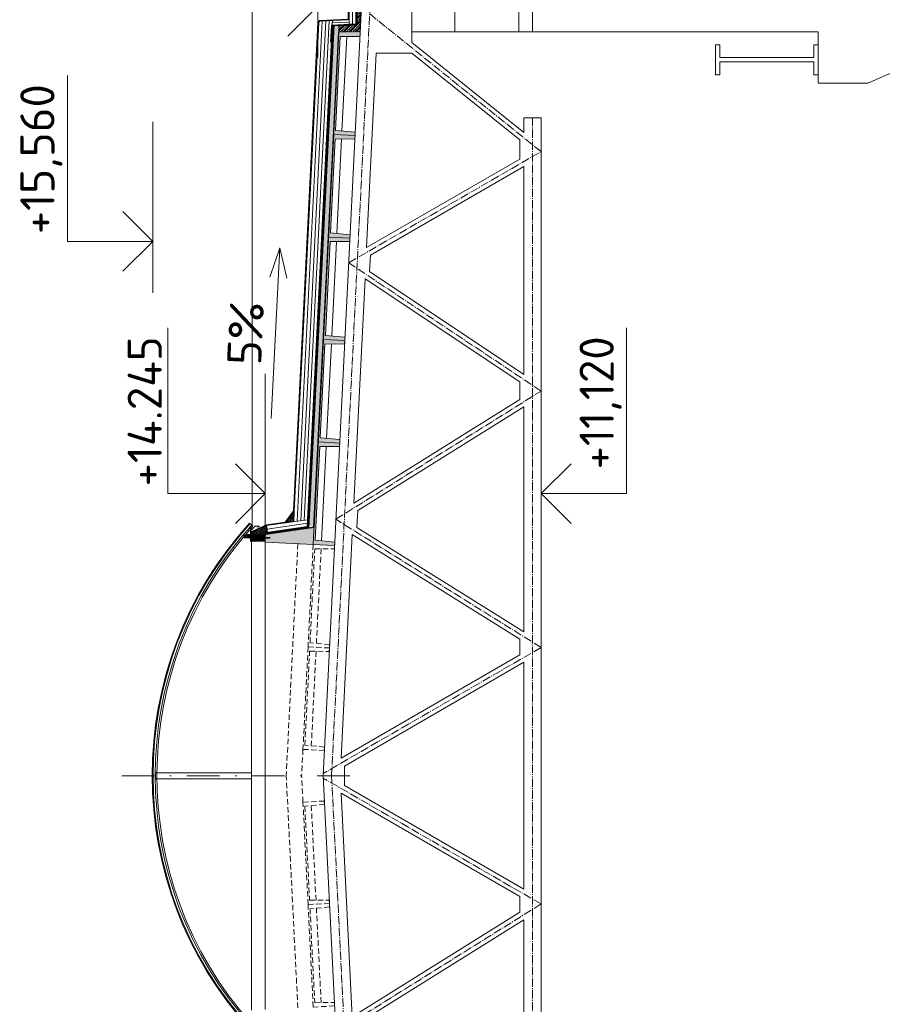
# Model space of a CAD drawing. Header units: millimetres. Extents: x -746391 to 410178, y -169697 to 100555.
# Tile 144 of 179: x 201848 to 211935, y 51627 to 63143. Entities that reach past the tile are written whole.
import ezdxf
from ezdxf.enums import TextEntityAlignment as Align

# ---------------------------------------------------------------- set-up
doc = ezdxf.new("R2010")
doc.units = ezdxf.units.MM
for name, pattern in [('AM_DIN_G_W050', [13.75, 9.75, -1.5, 1, -1.5]), ('CARKOVANA', [5, 3, -2]), ('CENTERX2', [101.6, 63.5, -12.7, 12.7, -12.7]), ('DASHDOT', [25.4, 12.7, -6.35, 0, -6.35]), ('HIDDEN', [9.525, 6.35, -3.175])]:
    doc.linetypes.add(name, pattern=pattern)
doc.layers.get('0').update_dxf_attribs({"color": 9})
doc.layers.add('_____detaily', color=9, linetype='Continuous')
doc.layers.add('A99_N_leg', color=9, linetype='Continuous')
for name, color, linetype, lineweight in [('A99_N_kce-pohl', 9, 'Continuous', 9), ('A99_N_kce-rez-sil', 9, 'Continuous', 18), ('A99_N_kce-rez-ten', 9, 'Continuous', 9), ('A99_N_koty-200-vysk', 9, 'Continuous', 9), ('A99_N_sraf', 9, 'Continuous', 0), ('A99_S_kce-pohl', 9, 'Continuous', 5), ('A99_S_kce-rez-sil', 9, 'Continuous', 15), ('A99_S_kce-rez-ten', 9, 'Continuous', 9), ('A99_S_osy', 9, 'CENTERX2', 5), ('A99_S_sraf', 9, 'Continuous', 9)]:
    doc.layers.add(name, color=color, linetype=linetype, lineweight=lineweight)
doc.styles.add('A99_kota', font='isocpeur.ttf', dxfattribs={"height": 2})
doc.styles.add('ad_popis 100', font='isocpeur.ttf', dxfattribs={"height": 200})
doc.linetypes.add('IZOLACE', pattern='A,0.00254,-2.54,[134,ltypeshp.shx,S=2.54,R=0,X=-2.54,Y=0],-5.08,[134,ltypeshp.shx,S=2.54,R=180,X=2.54,Y=0],-2.54', length=10.16254)

# ---------------------------------------------------------------- blocks, each defined once
blk = doc.blocks.new('*U27')
at = {"color": 0, "linetype": 'ByBlock', "lineweight": -2}
blk.add_line((-3, 0), (7, 0), dxfattribs=at)
for points in [[(-1.75, -1.75), (0, 0), (1.75, -1.75)], [(0, 0), (0, -5), (0, -5), (9.7, -5)]]:
    blk.add_lwpolyline(points, dxfattribs=at)
at = {"color": 0, "linetype": 'ByBlock', "lineweight": -2, "style": 'A99_kota'}
for tag, p in [('VYSKA', (9.2, -2.25)), ('POPIS', (9.2, -5.5))]:
    blk.add_attdef(tag, text='', height=2, dxfattribs=at).set_placement(p, align=Align.TOP_RIGHT)
blk = doc.blocks.new('*U21')
at = {"color": 0, "linetype": 'ByBlock', "lineweight": -2}
blk.add_line((-3, 0), (7, 0), dxfattribs=at)
for points in [[(0, 0), (0, 5), (0, 5), (9.7, 5)], [(-1.75, 1.75), (0, 0), (1.75, 1.75)]]:
    blk.add_lwpolyline(points, dxfattribs=at)
at = {"color": 0, "linetype": 'ByBlock', "lineweight": -2, "style": 'A99_kota'}
for tag, p in [('VYSKA', (9.2, 7.75)), ('POPIS', (9.2, 4.5))]:
    blk.add_attdef(tag, text='', height=2, dxfattribs=at).set_placement(p, align=Align.TOP_RIGHT)
blk = doc.blocks.new('*U40')
at = {"color": 0, "linetype": 'ByBlock', "lineweight": -2}
blk.add_line((-3, 0), (7, 0), dxfattribs=at)
for points in [[(0, 0), (0, 5.7), (0, 5.7), (9.7, 5.7)], [(-1.75, 1.75), (0, 0), (1.75, 1.75)]]:
    blk.add_lwpolyline(points, dxfattribs=at)
at = {"color": 0, "linetype": 'ByBlock', "lineweight": -2, "style": 'A99_kota'}
for tag, p in [('VYSKA', (9.2, 8.45)), ('POPIS', (9.2, 5.2))]:
    blk.add_attdef(tag, text='', height=2, dxfattribs=at).set_placement(p, align=Align.TOP_RIGHT)
blk = doc.blocks.new('Befestiger_gross')
at = {"layer": '_____detaily', "linetype": 'Continuous', "lineweight": -2}
for p, q in [((1, -1), (0, 0)), ((1, 0), (0, 0)), ((1, -1), (0, 0)), ((1, 0), (0, 0)), ((2, 0), (1, 0)), ((1, 0), (1, 0)), ((1, 0), (1, 0)), ((2, 0), (1, 0)), ((1, 0), (1, 0)), ((1, 0), (1, 0)), ((2, 1), (2, 0)), ((2, 1), (2, 0)), ((2, 1), (2, 0)), ((2, -1), (2, 1)), ((3, 0), (2, 0)), ((3, 0), (2, 0)), ((3, 1), (4, 0)), ((3, 1), (3, 0)), ((3, 1), (4, 0)), ((3, -1), (3, 1)), ((4, -1), (5, 1)), ((5, 0), (4, 0)), ((5, 0), (4, 0)), ((5, 1), (5, 0)), ((6, 0), (5, 0)), ((5, 0), (5, 1)), ((5, -1), (6, 1)), ((5, 1), (5, 0)), ((6, 0), (5, 0)), ((7, 1), (6, 1)), ((6, 1), (6, 1)), ((6, 1), (6, 1)), ((6, 0), (6, 1)), ((7, 1), (6, 1)), ((6, 1), (6, 1)), ((6, 1), (6, 1)), ((6, -1), (7, 1)), ((7, 1), (7, 1)), ((8, 1), (7, 1)), ((7, 1), (7, 1)), ((7, 1), (7, 1)), ((8, 1), (7, 1)), ((8, 1), (8, 1)), ((9, 1), (8, 1)), ((8, 1), (8, 1)), ((8, 1), (8, 1)), ((8, -1), (8, 1)), ((9, 1), (8, 1)), ((9, 1), (10, 1)), ((9, 1), (9, 1)), ((9, 1), (10, 1)), ((9, -1), (9, 1)), ((10, 1), (10, 1)), ((11, 1), (10, 1)), ((10, -1), (11, 1)), ((10, 1), (10, 1)), ((11, 1), (11, 0)), ((11, 1), (11, 0)), ((11, -1), (12, 1)), ((12, 0), (11, 0)), ((12, 0), (11, 0)), ((12, 1), (12, 0)), ((12, 1), (12, 0)), ((12, 1), (12, 0)), ((12, -1), (13, 1)), ((13, 0), (12, 0)), ((13, 0), (12, 0)), ((13, 1), (13, 0)), ((14, 0), (13, 0)), ((13, 1), (13, 0)), ((13, 1), (13, 0)), ((14, 0), (13, 0)), ((15, 1), (14, 1)), ((14, 1), (14, 1)), ((14, 1), (14, 1)), ((14, 1), (14, 0)), ((15, 1), (14, 1)), ((14, 1), (14, 1)), ((14, 1), (14, 1)), ((14, -1), (14, 1)), ((15, 1), (16, 1)), ((15, 1), (15, 1)), ((15, 1), (16, 1)), ((15, -1), (15, 1)), ((16, 1), (16, 1)), ((17, 1), (16, 1)), ((16, 1), (16, 1)), ((16, -1), (17, 1)), ((17, 1), (17, 1)), ((18, 1), (17, 1)), ((17, 1), (17, 1)), ((18, 1), (17, 1)), ((17, -1), (18, 1)), ((18, 1), (18, 1)), ((19, 1), (18, 1)), ((18, 1), (18, 1)), ((18, 1), (18, 1)), ((19, 1), (18, 1)), ((18, -1), (19, 1)), ((20, 1), (19, 1)), ((19, 1), (19, 1)), ((19, 1), (19, 1)), ((20, 1), (19, 1)), ((19, -1), (20, 1)), ((19, 1), (19, 1)), ((21, 1), (20, 1)), ((20, 1), (20, 1)), ((20, 1), (20, 1)), ((20, 1), (20, 1)), ((21, 1), (20, 1)), ((20, 1), (20, 1)), ((20, 1), (20, 1)), ((21, 1), (21, 1)), ((22, 1), (21, 1)), ((21, 1), (21, 1)), ((21, 1), (21, 1)), ((21, -1), (21, 1)), ((22, 1), (21, 1)), ((22, 1), (23, 1)), ((22, 1), (22, 1)), ((22, 1), (23, 1)), ((22, -1), (22, 1)), ((24, 1), (23, 1)), ((24, 1), (23, 1)), ((23, -1), (24, 1)), ((24, 1), (24, 1)), ((25, 1), (24, 1)), ((24, 1), (24, 1)), ((24, 1), (24, 1)), ((25, 1), (24, 1)), ((24, -1), (25, 1)), ((25, 1), (25, 1)), ((26, 1), (25, 1)), ((25, 1), (25, 1)), ((25, 1), (25, 1)), ((26, 1), (25, 1)), ((25, -1), (26, 1)), ((26, 1), (26, 1)), ((27, 1), (26, 1)), ((26, 1), (26, 1)), ((26, 1), (26, 1)), ((27, 1), (26, 1)), ((28, 0), (27, 0)), ((27, 1), (27, 0)), ((27, 1), (27, 1)), ((28, 0), (27, 0)), ((27, 1), (27, 0)), ((27, -1), (27, 1)), ((28, 1), (29, 0)), ((28, 1), (28, 0)), ((28, 1), (29, 0)), ((28, -1), (28, 1)), ((29, 0), (29, 0)), ((29, 0), (29, 0)), ((30, 1), (29, 0)), ((29, 0), (29, 0)), ((29, 0), (29, 0)), ((29, -1), (30, 1)), ((30, 1), (30, 0)), ((31, 0), (30, 0)), ((30, 1), (30, 0)), ((31, 0), (30, 0)), ((30, -1), (31, 1)), ((31, 1), (31, 0)), ((32, 0), (31, 0)), ((31, 1), (31, 0)), ((31, 1), (31, 0)), ((32, 0), (31, 0)), ((31, -1), (32, 1)), ((32, 1), (32, 0)), ((33, 0), (32, 0)), ((32, 1), (32, 0)), ((32, 1), (32, 0)), ((33, 0), (32, 0)), ((32, -1), (33, 1)), ((33, 1), (33, 0)), ((34, 0), (33, 0)), ((33, 1), (33, 0)), ((33, 1), (33, 0)), ((34, 0), (33, 0)), ((34, 1), (34, 0)), ((36, 0), (34, 0)), ((34, 1), (34, 0)), ((34, -1), (34, 1)), ((34, 1), (34, 0)), ((36, 0), (34, 0)), ((36, 0), (37, 1)), ((36, 0), (37, 1)), ((37, -1), (37, 1)), ((37, -1), (37, 1)), ((2, -1), (1, -1)), ((2, -1), (1, -1)), ((2, -1), (2, -1)), ((3, -1), (2, -1)), ((2, -1), (2, -1)), ((2, -1), (2, -1)), ((3, -1), (2, -1)), ((3, -1), (3, -1)), ((4, -1), (3, -1)), ((3, -1), (3, -1)), ((3, -1), (3, -1)), ((4, -1), (3, -1)), ((5, 0), (4, 0)), ((4, 0), (4, -1)), ((5, 0), (4, 0)), ((4, -1), (4, -1)), ((4, -1), (4, -1)), ((6, 0), (5, 0)), ((5, 0), (5, -1)), ((5, 0), (5, -1)), ((6, 0), (5, 0)), ((5, 0), (5, -1)), ((6, 0), (6, -1)), ((7, 0), (6, -1)), ((6, 0), (6, -1)), ((7, 0), (7, 0)), ((7, 0), (8, -1)), ((7, 0), (7, 0)), ((7, 0), (8, -1)), ((9, 0), (8, 0)), ((8, 0), (8, -1)), ((9, 0), (8, 0)), ((9, 0), (9, -1)), ((10, 0), (9, 0)), ((9, 0), (9, -1)), ((9, 0), (9, -1)), ((10, 0), (9, 0)), ((10, 0), (10, -1)), ((10, 0), (10, -1)), ((11, -1), (10, -1)), ((10, -1), (10, -1)), ((11, -1), (10, -1)), ((11, -1), (11, -1)), ((12, -1), (11, -1)), ((11, -1), (11, -1)), ((11, -1), (11, -1)), ((12, -1), (11, -1)), ((13, 0), (12, -1)), ((12, -1), (12, -1)), ((12, -1), (12, -1)), ((13, 0), (13, 0)), ((13, 0), (14, -1)), ((13, 0), (13, 0)), ((13, 0), (14, -1)), ((15, 0), (14, 0)), ((14, 0), (14, -1)), ((15, 0), (14, 0)), ((15, 0), (15, -1)), ((16, 0), (15, 0)), ((15, 0), (15, -1)), ((15, 0), (15, -1)), ((16, 0), (15, 0)), ((16, 0), (16, -1)), ((17, 0), (16, 0)), ((16, 0), (16, -1)), ((16, 0), (16, -1)), ((17, 0), (16, 0)), ((17, 0), (17, -1)), ((18, 0), (17, 0)), ((17, 0), (17, -1)), ((17, 0), (17, -1)), ((18, 0), (17, 0)), ((19, 0), (18, 0)), ((18, 0), (18, -1)), ((18, 0), (18, -1)), ((19, 0), (18, 0)), ((18, 0), (18, -1)), ((19, 0), (19, -1)), ((20, 0), (19, -1)), ((19, 0), (19, -1)), ((21, 0), (20, 0)), ((21, 0), (20, 0)), ((21, 0), (21, -1)), ((22, 0), (21, 0)), ((21, 0), (21, -1)), ((21, 0), (21, -1)), ((22, 0), (21, 0)), ((22, 0), (22, -1)), ((23, 0), (22, 0)), ((22, 0), (22, -1)), ((22, 0), (22, -1)), ((23, 0), (22, 0)), ((23, 0), (23, -1)), ((24, 0), (23, 0)), ((23, 0), (23, -1)), ((23, 0), (23, -1)), ((24, 0), (23, 0)), ((24, 0), (24, -1)), ((25, 0), (24, 0)), ((24, 0), (24, -1)), ((24, 0), (24, -1)), ((25, 0), (24, 0)), ((25, 0), (25, -1)), ((25, 0), (25, -1)), ((26, -1), (25, -1)), ((26, -1), (27, -1)), ((26, -1), (26, -1)), ((26, -1), (27, -1)), ((26, -1), (26, -1)), ((28, -1), (27, -1)), ((27, -1), (27, -1)), ((28, -1), (27, -1)), ((29, -1), (28, -1)), ((28, -1), (28, -1)), ((28, -1), (28, -1)), ((29, -1), (28, -1)), ((28, -1), (28, -1)), ((29, -1), (29, -1)), ((30, -1), (29, -1)), ((29, -1), (29, -1)), ((29, -1), (29, -1)), ((30, -1), (29, -1)), ((30, -1), (30, -1)), ((31, -1), (30, -1)), ((30, -1), (30, -1)), ((30, -1), (30, -1)), ((31, -1), (30, -1)), ((31, -1), (31, -1)), ((32, -1), (31, -1)), ((31, -1), (31, -1)), ((31, -1), (31, -1)), ((32, -1), (31, -1)), ((32, -1), (32, -1)), ((33, -1), (32, -1)), ((32, -1), (32, -1)), ((34, -1), (33, -1)), ((34, -1), (33, -1)), ((37, -1), (34, -1)), ((34, -1), (34, -1)), ((37, -1), (34, -1)), ((34, -1), (34, -1)), ((34, -1), (34, -1)), ((37, -1), (37, -1)), ((37, -1), (37, -1))]:
    blk.add_line(p, q, dxfattribs=at)

msp = doc.modelspace()

# ---------------------------------------------------------------- hatches: boundary and pattern name
at = {"layer": 'A99_N_kce-rez-ten', "lineweight": 0, "transparency": 33554562}
h = msp.add_hatch(dxfattribs=at)
h.set_pattern_fill('ANSI31', color=1, scale=50)
h.set_pattern_definition([(135, (209140, 17042.8334), (-4.4194174, -4.4194174), [])])
h.paths.add_polyline_path([(204580, 57152.5), (204580, 57057.5), (204560, 57057.5), (204560, 57145)])
at = {"layer": 'A99_N_kce-rez-ten', "linetype": 'Continuous', "lineweight": 0}
h = msp.add_hatch(dxfattribs=at)
h.set_pattern_fill('HONEY', color=1, scale=0.25, style=2)
h.set_pattern_definition([(90, (-120.5, -999013.5), (-5.41265875, 9.375), [6.25, -12.5]), (210, (-120.5, -999013.5), (-5.412658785, -9.37499998), [6.25, -12.5]), (150, (-120.5, -999013.5), (-10.825317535, 2e-08), [-12.5, 6.25])])
h.paths.add_polyline_path([(204543.5, 57113.5), (204543.5, 57083.5), (204468.5, 57083.5), (204468.5, 57109.5), (204526, 57110), (204526, 57113.5)])
at = {"layer": 'A99_N_kce-rez-ten', "lineweight": 0}
for points in [[(204540.7, 57082.5), (204540.7, 57097.5), (204541.7, 57097.5), (204541.7, 57082.5)], [(204583, 57082.5), (204583, 57097.5), (204582, 57097.5), (204582, 57082.5)], [(204709, 57075), (204709, 57090), (204710, 57090), (204710, 57075)]]:
    msp.add_hatch(color=1, dxfattribs=at).paths.add_polyline_path(points)
at = {"layer": 'A99_N_kce-rez-ten', "lineweight": 0, "transparency": 33554562}
h = msp.add_hatch(dxfattribs=at)
h.set_pattern_fill('ANSI31', color=1, scale=50)
h.set_pattern_definition([(135, (209140, 17115.3334), (-4.4194174, -4.4194174), [])])
h.paths.add_polyline_path([(204560, 57057.5), (204720, 57057.5), (204720, 57042.5), (204560, 57042.5)])
at = {"layer": 'A99_N_kce-rez-ten', "linetype": 'Continuous', "lineweight": 0}
h = msp.add_hatch(dxfattribs=at)
h.set_pattern_fill('HONEY', color=1, scale=0.25, style=2)
h.set_pattern_definition([(90, (3e-07, -998987.5), (-5.41265875, 9.375), [6.25, -12.5]), (210, (3e-07, -998987.5), (-5.412658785, -9.37499998), [6.25, -12.5]), (150, (3e-07, -998987.5), (-10.825317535, 2e-08), [-12.5, 6.25])])
h.paths.add_polyline_path([(204582, 57115.5), (204718, 57114.5), (204718, 57059.5), (204582, 57059.5)])
at = {"layer": 'A99_N_sraf', "lineweight": 0, "transparency": 33554562}
h = msp.add_hatch(dxfattribs=at)
h.set_pattern_fill('HONEY', color=1, scale=75)
h.set_pattern_definition([(272.86, (205061.98, 51152.847), (8.810534, -13.639882), [9.375, -18.75]), (32.86, (205061.98, 51152.847), (7.407217, 14.450087), [9.375, -18.75]), (332.86, (205061.98, 51152.847), (16.217751, 0.810205), [-18.75, 9.375])])
h.paths.add_polyline_path([(205059.3, 57393.1), (205053.2, 57271.8), (204956.5, 57257.7)])
h = msp.add_hatch(dxfattribs=at)
h.set_pattern_fill('HONEY', color=1, scale=75)
h.set_pattern_definition([(0, (1e-10, 18000), (14.0625, 8.11898812), [9.375, -18.75]), (120, (1e-10, 18000), (-14.06249997, 8.11898818), [9.375, -18.75]), (60, (1e-10, 18000), (3e-08, 16.2379763), [-18.75, 9.375])])
h.paths.add_polyline_path([(204580, 57117.5), (204580, 57156.4), (204735.5, 57225.7), (204746.9, 57146.5), (204720, 57117.5)])
at = {"layer": 'A99_S_sraf', "lineweight": 0, "transparency": 33554687}
h = msp.add_hatch(dxfattribs=at)
h.set_pattern_fill('ZELEZOBETON', color=256, scale=10)
h.set_pattern_definition([(45, (-83755, -525700), (-35.355339, 35.355339), []), (45, (-83740.86, -525700), (-35.355339, 35.355339), []), (45, (-83712.574, -525700), (-21.2132034, 49.4974747), [20, -10, 0, -10])])
h.paths.add_polyline_path([(205830, 63300), (205795, 63300), (205795, 63080), (205580, 63070), (205580, 63000), (205830, 63000)])
h.paths.add_polyline_path([(205830, 63600), (205580, 63600), (205580, 63530), (205795, 63520), (205795, 63300), (205830, 63300)])
h = msp.add_hatch(dxfattribs=at)
h.set_pattern_fill('ZELEZOBETON', color=256, scale=10)
h.set_pattern_definition([(135, (208855, -910), (-35.35534, -35.35534), []), (135, (208855, -895.86), (-35.35534, -35.35534), []), (135, (208855, -867.574), (-49.497475, -21.213203), [20, -10, 0, -10])])
h.paths.add_polyline_path([(205579.6, 62997.9), (205640.5, 62994.8), (205778.1, 62988), (205829.3, 62985.4), (205827.3, 62945.4), (205597.1, 62946.9), (205542.2, 61848.3), (205771.4, 61826.8), (205767.4, 61746.9), (205537.2, 61748.4), (205482.3, 60649.8), (205711.4, 60628.3), (205707.4, 60548.4), (205477.3, 60549.9), (205422.4, 59451.3), (205651.5, 59429.8), (205647.5, 59349.9), (205417.4, 59351.4), (205362.6, 58252.8), (205591.8, 58231.3), (205587.6, 58151.4), (205357.6, 58152.9), (205302.7, 57054.3), (205531.6, 57032.8), (205529.6, 56992.9), (204720.9, 57033.3), (204725.4, 57123.2), (205290.2, 57205.1)])
at = {"layer": 'A99_S_sraf', "linetype": 'Continuous', "lineweight": 0, "ltscale": 2, "transparency": 33554562}
h = msp.add_hatch(dxfattribs=at)
h.set_pattern_fill('BETON-LEHKY', color=256, scale=10)
h.set_pattern_definition([(137.86, (205568.888, 27615.76), (-26.83778, -29.660305), []), (92.86, (205553.407, 27660.11), (-29.660305, 26.837778), [5, -51.568542]), (137.86, (205553.157, 27665.104), (-26.83778, -29.660305), [5, -35]), (182.86, (205549.45, 27668.458), (-26.837778, -29.660305), [5, -51.568543]), (227.86, (205544.456, 27668.21), (29.660305, -26.83778), [5, -35]), (92.86, (205541.35, 27659.508), (-29.660305, 26.837778), [5, -51.568542]), (137.86, (205545.06, 27656.153), (-26.83778, -29.660305), [5, -35]), (182.86, (205550.052, 27656.402), (-26.837778, -29.660305), [5, -51.568543]), (227.86, (205553.407, 27660.11), (29.660305, -26.83778), [5, -35]), (137.86, (205536.13, 27672.37), (-26.83778, -29.660305), [10, -30])])
h.paths.add_polyline_path([(205523.6, 63080.8), (205230.8, 57218.1), (205285.7, 57215.3), (205578.6, 63078)])

# ---------------------------------------------------------------- linework, layer by layer
at = {"layer": 'A99_N_kce-pohl'}
msp.add_lwpolyline([(204564.8, 57220), (204564.8, 69370)], dxfattribs=at)
at = {"layer": 'A99_N_kce-pohl', "linetype": 'Continuous'}
for points in [[(204561, 57232.8), (204534.9, 57256.1)], [(204576, 57219.5), (204549.3, 57189.6)]]:
    msp.add_lwpolyline(points, dxfattribs=at)
at = {"layer": 'A99_N_kce-pohl', "lineweight": 5}
for points in [[(204620, 57210), (204650, 57210), (204650, 57220), (204605, 57225), (204545, 57165), (204545, 57120), (204515, 57120)], [(204560, 57042.5), (204560, 54300)], [(203450, 54335), (204560, 54335)], [(203450, 54265), (204560, 54265)], [(204560, 51559.5), (204560, 54300)]]:
    msp.add_lwpolyline(points, dxfattribs=at)
at = {"layer": 'A99_N_kce-pohl', "linetype": 'Continuous'}
for points in [[(204549.3, 57189.6), (204576, 57219.5), (204561, 57232.8), (204534.4, 57202.9)], [(204549.1, 57193.1), (204572.4, 57219.3), (204561.2, 57229.2), (204537.9, 57203.1)]]:
    msp.add_lwpolyline(points, close=True, dxfattribs=at)
at = {"layer": 'A99_N_kce-pohl', "linetype": 'Continuous', "lineweight": 0}
msp.add_lwpolyline([(204735.5, 57225.7), (204580, 57156.4), (204580, 57117.5), (204720, 57117.5), (204746.9, 57146.5)], close=True, dxfattribs=at)
at = {"layer": 'A99_N_kce-pohl', "linetype": 'Continuous', "lineweight": 5}
for radius, start, end in [(4410, 137.90791, 222.09209), (4355, 137.90451, 221.56924)]:
    msp.add_arc((207807.5, 54300), radius, start, end, dxfattribs=at)
at = {"layer": 'A99_N_kce-rez-sil', "color": 1, "lineweight": 9}
msp.add_lwpolyline([(203435, 54265), (203450, 54265), (203450, 54335), (203435, 54335)], close=True, dxfattribs=at)
at = {"layer": 'A99_N_kce-rez-sil', "color": 1, "linetype": 'Continuous', "lineweight": 5}
for radius, start, end in [(4400, 137.90791, 222.09209), (4375, 137.90603, 222.09397)]:
    msp.add_arc((207807.5, 54300), radius, start, end, dxfattribs=at)
at = {"layer": 'A99_N_kce-rez-ten', "color": 1, "lineweight": 0}
for p, q in [((204535.4, 57086.4), (204535.4, 57093.5)), ((204538.6, 57094.3), (204536.2, 57094.3)), ((204538.6, 57091.9), (204536.2, 57091.9)), ((204538.5, 57088), (204536.2, 57088)), ((204538.6, 57088), (204536.2, 57088)), ((204538.6, 57085.6), (204536.2, 57085.6)), ((204539.4, 57095), (204538.9, 57095)), ((204538.9, 57085), (204538.9, 57095)), ((204539.4, 57085), (204538.9, 57085)), ((204539.7, 57098), (204539.4, 57094.3)), ((204539.4, 57085), (204539.4, 57095)), ((204539.4, 57085.6), (204539.4, 57094.3)), ((204539.4, 57085.6), (204539.7, 57082)), ((204540.7, 57098), (204539.7, 57098)), ((204540.7, 57098), (204539.7, 57098)), ((204540.7, 57082), (204539.7, 57082)), ((204540.7, 57082), (204539.7, 57082)), ((204540.7, 57098), (204540.7, 57082)), ((204540.7, 57082.5), (204540.7, 57097.5)), ((204540.7, 57097.5), (204541.7, 57097.5)), ((204541.7, 57097.5), (204540.7, 57097.5)), ((204541.7, 57082.5), (204540.7, 57082.5)), ((204541.7, 57097.5), (204541.7, 57082.5)), ((204580, 57093.2), (204541.7, 57093.2)), ((204580, 57086.9), (204541.7, 57086.9)), ((204583, 57097.5), (204582, 57097.5)), ((204582, 57097.5), (204582, 57082.5)), ((204582, 57097.5), (204583, 57097.5)), ((204582, 57082.5), (204583, 57082.5)), ((204583, 57098), (204584, 57098)), ((204583, 57098), (204583, 57082)), ((204583, 57098), (204584, 57098)), ((204583, 57082.5), (204583, 57097.5)), ((204583, 57082), (204584, 57082)), ((204583, 57082), (204584, 57082)), ((204584, 57098), (204584.4, 57094.3)), ((204584.4, 57085.6), (204584, 57082)), ((204584.4, 57095), (204584.9, 57095)), ((204584.4, 57085), (204584.4, 57095)), ((204584.4, 57085.6), (204584.4, 57094.3)), ((204584.4, 57085), (204584.9, 57085)), ((204584.9, 57085), (204584.9, 57095)), ((204585.2, 57094.3), (204587.5, 57094.3)), ((204585.2, 57091.9), (204587.5, 57091.9)), ((204585.2, 57088), (204587.5, 57088)), ((204585.2, 57088), (204587.5, 57088)), ((204585.2, 57085.6), (204587.5, 57085.6)), ((204588.3, 57086.4), (204588.3, 57093.5)), ((204589.4, 57092.3), (204588.3, 57087.8)), ((204588.3, 57087.8), (204588.8, 57086.9)), ((204589.4, 57092.3), (204588.6, 57092.3)), ((204589.9, 57093.2), (204588.8, 57086.9)), ((204589.3, 57087.8), (204588.8, 57086.9)), ((204590.4, 57092.3), (204589.3, 57087.8)), ((204590.1, 57087.8), (204589.3, 57087.8)), ((204589.9, 57093.2), (204589.4, 57092.3)), ((204589.9, 57093.2), (204590.4, 57092.3)), ((204591.2, 57092.3), (204590.1, 57087.8)), ((204590.1, 57087.8), (204590.6, 57086.9)), ((204591.2, 57092.3), (204590.4, 57092.3)), ((204591.7, 57093.2), (204590.6, 57086.9)), ((204591.1, 57087.8), (204590.6, 57086.9)), ((204592.2, 57092.3), (204591.1, 57087.8)), ((204591.9, 57087.8), (204591.1, 57087.8)), ((204591.7, 57093.2), (204591.2, 57092.3)), ((204591.7, 57093.2), (204592.2, 57092.3)), ((204593, 57092.3), (204591.9, 57087.8)), ((204591.9, 57087.8), (204592.4, 57086.9)), ((204593, 57092.3), (204592.2, 57092.3)), ((204593.5, 57093.2), (204592.4, 57086.9)), ((204592.9, 57087.8), (204592.4, 57086.9)), ((204594, 57092.3), (204592.9, 57087.8)), ((204593.7, 57087.8), (204592.9, 57087.8)), ((204593.5, 57093.2), (204593, 57092.3)), ((204593.5, 57093.2), (204594, 57092.3)), ((204594.8, 57092.3), (204593.7, 57087.8)), ((204593.7, 57087.8), (204594.2, 57086.9)), ((204594.8, 57092.3), (204594, 57092.3)), ((204595.3, 57093.2), (204594.2, 57086.9)), ((204594.7, 57087.8), (204594.2, 57086.9)), ((204595.8, 57092.3), (204594.7, 57087.8)), ((204595.5, 57087.8), (204594.7, 57087.8)), ((204595.3, 57093.2), (204594.8, 57092.3)), ((204595.3, 57093.2), (204595.8, 57092.3)), ((204596.6, 57092.3), (204595.5, 57087.8)), ((204595.5, 57087.8), (204596, 57086.9)), ((204596.6, 57092.3), (204595.8, 57092.3)), ((204597.1, 57093.2), (204596, 57086.9)), ((204596.5, 57087.8), (204596, 57086.9)), ((204597.6, 57092.3), (204596.5, 57087.8)), ((204597.3, 57087.8), (204596.5, 57087.8)), ((204597.1, 57093.2), (204596.6, 57092.3)), ((204597.1, 57093.2), (204597.6, 57092.3)), ((204598.4, 57092.3), (204597.3, 57087.8)), ((204597.3, 57087.8), (204597.8, 57086.9)), ((204598.4, 57092.3), (204597.6, 57092.3)), ((204598.9, 57093.2), (204597.8, 57086.9)), ((204598.3, 57087.8), (204597.8, 57086.9)), ((204599.4, 57092.3), (204598.3, 57087.8)), ((204599.1, 57087.8), (204598.3, 57087.8)), ((204598.9, 57093.2), (204598.4, 57092.3)), ((204598.9, 57093.2), (204599.4, 57092.3)), ((204600.2, 57092.3), (204599.1, 57087.8)), ((204599.1, 57087.8), (204599.6, 57086.9)), ((204600.2, 57092.3), (204599.4, 57092.3)), ((204600.7, 57093.2), (204599.6, 57086.9)), ((204600.1, 57087.8), (204599.6, 57086.9)), ((204601.2, 57092.3), (204600.1, 57087.8)), ((204600.9, 57087.8), (204600.1, 57087.8)), ((204600.7, 57093.2), (204600.2, 57092.3)), ((204600.7, 57093.2), (204601.2, 57092.3)), ((204601.2, 57089.2), (204600.9, 57087.8)), ((204600.9, 57087.8), (204601.2, 57087.1)), ((204601.2, 57092.3), (204601.9, 57092.1)), ((204601.2, 57092.3), (204601.2, 57087.1)), ((204601.9, 57087.9), (204601.2, 57087.8)), ((204601.9, 57092.1), (204601.9, 57087.9)), ((204703.7, 57078.9), (204703.7, 57086)), ((204706.8, 57086.8), (204704.5, 57086.8)), ((204706.8, 57084.4), (204704.5, 57084.4)), ((204706.8, 57080.5), (204704.5, 57080.5)), ((204706.8, 57080.5), (204704.5, 57080.5)), ((204706.8, 57078.1), (204704.5, 57078.1)), ((204707.6, 57087.5), (204707.1, 57087.5)), ((204707.1, 57077.5), (204707.1, 57087.5)), ((204707.6, 57077.5), (204707.1, 57077.5)), ((204708, 57090.5), (204707.6, 57086.8)), ((204707.6, 57077.5), (204707.6, 57087.5)), ((204707.6, 57078.1), (204707.6, 57086.8)), ((204707.6, 57078.1), (204708, 57074.5)), ((204709, 57090.5), (204708, 57090.5)), ((204709, 57090.5), (204708, 57090.5)), ((204709, 57074.5), (204708, 57074.5)), ((204709, 57074.5), (204708, 57074.5)), ((204709, 57090.5), (204709, 57074.5)), ((204709, 57075), (204709, 57090)), ((204709, 57090), (204710, 57090)), ((204710, 57090), (204709, 57090)), ((204710, 57075), (204709, 57075)), ((204710, 57090), (204710, 57075)), ((204757.3, 57085.7), (204710, 57085.7)), ((204757.3, 57079.4), (204710, 57079.4)), ((204757.7, 57085.7), (204756.6, 57079.4)), ((204758.2, 57084.8), (204757.1, 57080.3)), ((204757.9, 57080.3), (204757.1, 57080.3)), ((204757.7, 57085.7), (204757.2, 57084.8)), ((204757.7, 57085.7), (204758.2, 57084.8)), ((204759, 57084.8), (204757.9, 57080.3)), ((204757.9, 57080.3), (204758.4, 57079.4)), ((204759, 57084.8), (204758.2, 57084.8)), ((204759.5, 57085.7), (204758.4, 57079.4)), ((204758.9, 57080.3), (204758.4, 57079.4)), ((204760, 57084.8), (204758.9, 57080.3)), ((204759.7, 57080.3), (204758.9, 57080.3)), ((204759.5, 57085.7), (204759, 57084.8)), ((204759.5, 57085.7), (204760, 57084.8)), ((204760.8, 57084.8), (204759.7, 57080.3)), ((204759.7, 57080.3), (204760.2, 57079.4)), ((204760.8, 57084.8), (204760, 57084.8)), ((204761.3, 57085.7), (204760.2, 57079.4)), ((204760.7, 57080.3), (204760.2, 57079.4)), ((204761.8, 57084.8), (204760.7, 57080.3)), ((204761.5, 57080.3), (204760.7, 57080.3)), ((204761.3, 57085.7), (204760.8, 57084.8)), ((204761.3, 57085.7), (204761.8, 57084.8)), ((204762.6, 57084.8), (204761.5, 57080.3)), ((204761.5, 57080.3), (204762, 57079.4)), ((204762.6, 57084.8), (204761.8, 57084.8)), ((204763.1, 57085.7), (204762, 57079.4)), ((204762.5, 57080.3), (204762, 57079.4)), ((204763.6, 57084.8), (204762.5, 57080.3)), ((204763.3, 57080.3), (204762.5, 57080.3)), ((204763.1, 57085.7), (204762.6, 57084.8)), ((204763.1, 57085.7), (204763.6, 57084.8)), ((204764.4, 57084.8), (204763.3, 57080.3)), ((204763.3, 57080.3), (204763.8, 57079.4)), ((204764.4, 57084.8), (204763.6, 57084.8)), ((204764.9, 57085.7), (204763.8, 57079.4)), ((204764.3, 57080.3), (204763.8, 57079.4)), ((204765.4, 57084.8), (204764.3, 57080.3)), ((204765.1, 57080.3), (204764.3, 57080.3)), ((204764.9, 57085.7), (204764.4, 57084.8)), ((204764.9, 57085.7), (204765.4, 57084.8)), ((204766.2, 57084.8), (204765.1, 57080.3)), ((204765.1, 57080.3), (204765.6, 57079.4)), ((204766.2, 57084.8), (204765.4, 57084.8)), ((204766.7, 57085.7), (204765.6, 57079.4)), ((204766.1, 57080.3), (204765.6, 57079.4)), ((204767.2, 57084.8), (204766.1, 57080.3)), ((204766.9, 57080.3), (204766.1, 57080.3)), ((204766.7, 57085.7), (204766.2, 57084.8)), ((204766.7, 57085.7), (204767.2, 57084.8)), ((204768, 57084.8), (204766.9, 57080.3)), ((204766.9, 57080.3), (204767.4, 57079.4)), ((204768, 57084.8), (204767.2, 57084.8)), ((204768.5, 57085.7), (204767.4, 57079.4)), ((204767.9, 57080.3), (204767.4, 57079.4)), ((204769, 57084.8), (204767.9, 57080.3)), ((204768.7, 57080.3), (204767.9, 57080.3)), ((204768.5, 57085.7), (204768, 57084.8)), ((204768.5, 57085.7), (204769, 57084.8)), ((204769, 57081.7), (204768.7, 57080.3)), ((204768.7, 57080.3), (204769, 57079.6)), ((204769, 57084.8), (204769.7, 57084.6)), ((204769, 57084.8), (204769, 57079.6)), ((204769.7, 57080.4), (204769, 57080.3)), ((204769.7, 57084.6), (204769.7, 57080.4))]:
    msp.add_line(p, q, dxfattribs=at)
at = {"layer": 'A99_N_kce-rez-ten', "linetype": 'Continuous', "lineweight": 0, "ltscale": 0.5}
for points in [[(205700, 63510), (205700, 63090)], [(205503.7, 63081.8), (205506.7, 63142)], [(205059.3, 57393.1), (205053.2, 57271.8)]]:
    msp.add_lwpolyline(points, dxfattribs=at)
at = {"layer": 'A99_N_kce-rez-ten', "linetype": 'CARKOVANA', "lineweight": 0, "ltscale": 15, "const_width": 5}
for points in [[(205692.5, 63300), (205692.5, 63159.7, -0.400665), (205680.6, 63147.3), (205363.4, 63132.5, 0.3862539), (205337.2, 63106.4), (205051.9, 57395.8), (204952.4, 57264.7), (204733.4, 57232.9), (204552.5, 57152.4), (204552.5, 57042.5)], [(205697.5, 63300), (205697.5, 63159.7, -0.400665), (205680.8, 63142.3), (205363.6, 63127.5, 0.3862539), (205342.2, 63106.2), (205056.8, 57394), (204955.1, 57260), (204734.8, 57228.1), (204557.5, 57149.1), (204557.5, 57042.5)]]:
    msp.add_lwpolyline(points, format="xyb", dxfattribs=at)
at = {"layer": 'A99_N_kce-rez-ten', "linetype": 'Continuous', "lineweight": 0, "ltscale": 0.5}
for points in [[(205690, 63300), (205690, 63159.7, -0.400665), (205680.5, 63149.8), (205363.3, 63135, 0.3862539), (205334.7, 63106.5), (205049.4, 57396.7), (204951, 57267), (204732.7, 57235.3), (204550, 57154), (204550, 57042.5)], [(205695, 63300), (205695, 63159.7, -0.400665), (205680.7, 63144.8), (205363.5, 63130, 0.3862539), (205339.7, 63106.3), (205054.4, 57394.9), (204953.7, 57262.4), (204734.1, 57230.5), (204555, 57150.7), (204555, 57042.5)], [(205700, 63300), (205700, 63159.7, -0.400665), (205680.9, 63139.8), (205363.7, 63125, 0.3862539), (205344.7, 63106), (205059.3, 57393.1), (204956.5, 57257.7), (204735.5, 57225.7), (204560, 57147.5), (204560, 57042.5)]]:
    msp.add_lwpolyline(points, format="xyb", dxfattribs=at)
at = {"layer": 'A99_N_kce-rez-ten', "linetype": 'CARKOVANA', "lineweight": 0, "ltscale": 15, "const_width": 10}
for points in [[(205498.4, 63076.2), (205785, 63089.5), (205785, 63300)], [(205488.7, 62882.3), (205488.7, 62882.3), (205498.6, 63081.2)]]:
    msp.add_lwpolyline(points, dxfattribs=at)
at = {"layer": 'A99_N_kce-rez-ten', "linetype": 'Continuous', "lineweight": 0}
for points in [[(205493.6, 63081), (205780, 63094.3), (205780, 63300)], [(205523.2, 63072.4), (205790, 63084.8), (205790, 63300)], [(204555, 57042.5), (204555, 57150.7), (204734.1, 57230.5), (204953.7, 57262.4), (205054.4, 57394.9), (205337.7, 63066.4)], [(204560, 57042.5), (204560, 57147.5), (204735.5, 57225.7), (204956.5, 57257.7), (205059.3, 57393.1), (205342.7, 63066.1)], [(205483.7, 62882.5), (205493.6, 63081)], [(205718.9, 63081.5), (205790, 63084.8), (205520.3, 63072.2)]]:
    msp.add_lwpolyline(points, dxfattribs=at)
at = {"layer": 'A99_N_kce-rez-ten', "lineweight": 0}
for points in [[(205426.4, 63137.9), (205133.9, 57283.5)], [(205214.6, 57295.2), (204735.5, 57225.7)]]:
    msp.add_lwpolyline(points, dxfattribs=at)
at = {"layer": 'A99_N_kce-rez-ten', "color": 1, "linetype": 'DASHDOT', "lineweight": 0, "ltscale": 0.25}
for points in [[(204511, 57126.5), (204511, 57107)], [(204590.5, 57066.5), (204590.5, 57037)], [(204782.5, 57082.5), (204697.5, 57082.5)], [(204708, 57067), (204708, 57039.5)]]:
    msp.add_lwpolyline(points, dxfattribs=at)
at = {"layer": 'A99_N_kce-rez-ten', "color": 1, "linetype": 'Continuous', "lineweight": 0}
for points in [[(204580, 57153), (204580, 57057.5), (204560, 57057.5), (204560, 57144.5)], [(204543.5, 57113.5), (204543.5, 57083.5), (204468.5, 57083.5), (204468.5, 57113.5)], [(204526, 57113.5), (204526, 57110), (204468.5, 57110), (204468.5, 57113.5)], [(204547.5, 57117.5), (204547.5, 57122.5), (204550, 57122.5), (204550, 57042.5), (204560, 57042.5), (204560, 57040.5), (204547.5, 57040.5), (204547.5, 57117.5)], [(204720, 57042.5), (204560, 57042.5), (204560, 57057.5), (204720, 57057.5)], [(204602, 57057.5), (204580, 57057.5), (204580, 57117.5), (204720, 57117.5), (204720, 57057.5), (204698, 57057.5), (204698, 57059.5), (204718, 57059.5), (204718, 57115.5), (204582, 57115.5), (204582, 57059.5), (204602, 57059.5)]]:
    msp.add_lwpolyline(points, close=True, dxfattribs=at)
msp.add_lwpolyline([(204547.5, 57069), (204547.5, 57114.5, 0.4142136), (204544.5, 57117.5), (204497.5, 57117.5)], format="xyb", dxfattribs=at)
msp.add_lwpolyline([(204497.5, 57117.5), (204497.5, 57113.5), (204543.5, 57113.5), (204543.5, 57067.5), (204547.5, 57067.5)], dxfattribs=at)
at = {"layer": 'A99_N_kce-rez-ten', "color": 1, "lineweight": 0}
for points in [[(204725, 57087.5), (204772.5, 57087.5), (204772.5, 57082.5)], [(204725, 57077.5), (204772.5, 57077.5), (204772.5, 57082.5)]]:
    msp.add_lwpolyline(points, dxfattribs=at)
at = {"layer": 'A99_N_kce-rez-ten', "color": 1, "linetype": 'Continuous', "lineweight": 0}
msp.add_circle((204467, 57111.5), 1.5, dxfattribs=at)
at = {"layer": 'A99_N_kce-rez-ten', "color": 1, "lineweight": 0}
for centre, start, end in [((204536.2, 57093.5), 89.99668, 179.99668), ((204536.2, 57092.7), 179.99668, 269.99668), ((204536.2, 57091.1), 89.99668, 179.99668), ((204536.2, 57088.8), 179.99668, 269.99668), ((204536.2, 57087.2), 89.99668, 179.99668), ((204536.2, 57086.4), 179.99668, 269.99668), ((204587.5, 57093.5), 0.00332, 90.00332), ((204587.5, 57092.7), 270.00332, 0.00332), ((204587.5, 57091.1), 0.00332, 90.00332), ((204587.5, 57088.8), 270.00332, 0.00332), ((204587.5, 57087.2), 0.00332, 90.00332), ((204587.5, 57086.4), 270.00332, 0.00332), ((204704.5, 57086), 89.99668, 179.99668), ((204704.5, 57085.2), 179.99668, 269.99668), ((204704.5, 57083.6), 89.99668, 179.99668), ((204704.5, 57081.3), 179.99668, 269.99668), ((204704.5, 57079.7), 89.99668, 179.99668), ((204704.5, 57078.9), 179.99668, 269.99668)]:
    msp.add_arc(centre, 0.787, start, end, dxfattribs=at)
for centre, start_param, end_param in [((204538.6, 57095.1), 0.9361447, 1.3137407), ((204538.6, 57092.7), 0.9361447, 1.3137407), ((204538.6, 57091.1), 3.7001414, 4.0777374), ((204538.6, 57087.2), 3.7001414, 4.0777374), ((204538.6, 57088.8), 0.9361447, 1.3137407), ((204538.6, 57084.8), 3.7001414, 4.0777374), ((204706.8, 57087.6), 0.9361447, 1.3137407), ((204706.8, 57085.2), 0.9361447, 1.3137407), ((204706.8, 57083.6), 3.7001414, 4.0777374), ((204706.8, 57079.7), 3.7001414, 4.0777374), ((204706.8, 57081.3), 0.9361447, 1.3137407), ((204706.8, 57077.3), 3.7001414, 4.0777374)]:
    msp.add_ellipse(centre, major_axis=(-0.638, -0.47), ratio=1, start_param=start_param, end_param=end_param, dxfattribs=at)
at = {"layer": 'A99_N_kce-rez-ten', "color": 1, "lineweight": 0, "extrusion": (0, 0, -1)}
for centre, start_param, end_param in [((204585.2, 57095.1), 0.9361447, 1.3137407), ((204585.2, 57092.7), 0.9361447, 1.3137407), ((204585.2, 57091.1), 3.7001414, 4.0777374), ((204585.2, 57087.2), 3.7001414, 4.0777374), ((204585.2, 57088.8), 0.9361447, 1.3137407), ((204585.2, 57084.8), 3.7001414, 4.0777374)]:
    msp.add_ellipse(centre, major_axis=(0.638, -0.47), ratio=1, start_param=start_param, end_param=end_param, dxfattribs=at)
at = {"layer": 'A99_N_koty-200-vysk'}
for points in [[(204889.5, 60475.5), (204772.2, 60130.9)], [(204889.5, 60475.5), (204772.2, 60130.9)], [(204889.5, 60475.5), (204789.7, 58478)], [(204889.5, 60475.5), (204971.9, 60121)], [(204889.5, 60475.5), (204971.9, 60121)]]:
    msp.add_lwpolyline(points, dxfattribs=at)
at = {"layer": 'A99_N_leg', "linetype": 'Continuous', "lineweight": 9}
msp.add_lwpolyline([(205829.3, 62985), (205829.3, 63614.6)], dxfattribs=at)
at = {"layer": 'A99_N_sraf', "color": 1, "linetype": 'IZOLACE', "ltscale": 3.8}
for points in [[(205740, 63095), (205740, 63507.5)], [(205385.7, 63126), (205093.6, 57277.6)], [(205466, 63129.8), (205174.2, 57289.3)]]:
    msp.add_lwpolyline(points, dxfattribs=at)
at = {"layer": 'A99_N_sraf', "color": 1, "linetype": 'IZOLACE', "ltscale": 2}
msp.add_lwpolyline([(205504.9, 63106.6), (205700, 63115.6)], dxfattribs=at)
at = {"layer": 'A99_N_sraf', "color": 1, "linetype": 'IZOLACE', "lineweight": 0, "ltscale": 4}
msp.add_lwpolyline([(205212.6, 57254.5), (204741.2, 57186.1)], dxfattribs=at)
at = {"layer": 'A99_S_kce-pohl'}
for p, q in [((211185, 63000), (206465.5, 63000)), ((211185, 62400), (211185, 63000)), ((212105, 62550), (211765.4, 62400)), ((211185, 62400), (211765.4, 62400))]:
    msp.add_line(p, q, dxfattribs=at)
at = {"layer": 'A99_S_kce-pohl', "lineweight": 5}
for p, q in [((207745, 61994.7), (207945, 61994.7)), ((207745, 61824.9), (207745, 61994.7))]:
    msp.add_line(p, q, dxfattribs=at)
for points in [[(205395, 54300), (205845, 63300)], [(206435, 63300), (206435, 62877.6)], [(207745, 61824.9), (206435, 62877.6)], [(205904.2, 60478.6), (206017.7, 62750)], [(206434.1, 62750), (206017.7, 62750)], [(207695, 61736.8), (206434.1, 62750)], [(207945, 54300), (207945, 61994.7)], [(207695, 61513.3), (207695, 61736.8)], [(205904.2, 60478.6), (207695, 61513.3)], [(205949.8, 60389.5), (207745, 61426.7)], [(207745, 58993.4), (207745, 61426.7)], [(205949.8, 60389.5), (205940.1, 60196.7)], [(207745, 58993.4), (205940.1, 60196.7)], [(205754.8, 57490.1), (205885.9, 60112.7)], [(207695, 58906.6), (205885.9, 60112.7)], [(207695, 58702.7), (207695, 58906.6)], [(205754.8, 57490.1), (207695, 58702.7)], [(205800.3, 57400.6), (207745, 58616)], [(207745, 55984), (207745, 58616)], [(205790.6, 57205.5), (205800.3, 57400.6)], [(207745, 55984), (205790.6, 57205.5)], [(207695, 55897.3), (205736.3, 57121.5)], [(207695, 55713.2), (207695, 55897.3)], [(207695, 55713.2), (205605.5, 54505.1)], [(207745, 55626.6), (205645, 54412.5)], [(207745, 54300), (207745, 55626.6)], [(205645, 54300), (205645, 54412.5)], [(205395, 54300), (205845, 45300)], [(205645, 54300), (205645, 54187.5)], [(207745, 54300), (207745, 52973.4)], [(207945, 54300), (207945, 46605.3)], [(207745, 52973.4), (205645, 54187.5)], [(205605.5, 54094.9), (205736.3, 51478.5)], [(207695, 52886.8), (205605.5, 54094.9)], [(207695, 52886.8), (207695, 52702.7)], [(207695, 52702.7), (205736.3, 51478.5)], [(207745, 52616), (205790.6, 51394.5)], [(207745, 52616), (207745, 49984)]]:
    msp.add_lwpolyline(points, dxfattribs=at)
at = {"layer": 'A99_S_kce-pohl', "color": 253, "linetype": 'AM_DIN_G_W050', "lineweight": 0, "ltscale": 10}
for points in [[(205494.9, 54295), (205944.9, 63295)], [(207945, 61600), (205940.7, 63210.7)], [(207845, 61994.7), (207845, 61994.7), (207845, 54300)], [(205545, 57300), (207945, 58800), (205695, 60300), (207945, 61600)], [(207945, 55800), (205545, 57300)], [(207945, 55800), (205396.3, 54326.4)], [(207945, 52800), (205396.3, 54273.6)], [(205494.9, 54305), (205944.9, 45305)], [(207845, 46605.3), (207845, 46605.3), (207845, 54300)], [(207945, 52800), (205545, 51300)]]:
    msp.add_lwpolyline(points, dxfattribs=at)
at = {"layer": 'A99_S_kce-rez-sil', "linetype": 'Continuous'}
for p, q in [((209985, 62500), (209985, 62850)), ((209985, 62850), (210035, 62850)), ((210035, 62850), (210035, 62700)), ((211185, 62850), (211135, 62850)), ((211135, 62850), (211135, 62700)), ((211185, 62500), (211185, 62850)), ((210035, 62700), (211135, 62700)), ((210035, 62500), (210035, 62650)), ((210035, 62650), (211135, 62650)), ((211135, 62500), (211135, 62650)), ((209985, 62500), (210035, 62500)), ((211185, 62500), (211135, 62500))]:
    msp.add_line(p, q, dxfattribs=at)
at = {"layer": 'A99_S_kce-rez-sil', "lineweight": 20}
for points in [[(206935, 63600), (206935, 63000), (206435, 63000), (206435, 63600)], [(207685, 63600), (207685, 63000), (207845, 63000), (207845, 63600)]]:
    msp.add_lwpolyline(points, close=True, dxfattribs=at)
at = {"layer": 'A99_S_kce-rez-sil', "lineweight": 13}
for points in [[(205829.3, 62985.4), (205827.3, 62945.4), (205597.1, 62946.9), (205542.2, 61848.3), (205771.4, 61826.8), (205769.4, 61786.9), (205769.4, 61786.9)], [(205709.5, 60588.4), (205711.5, 60628.3), (205482.3, 60649.8), (205537.2, 61748.4), (205767.4, 61746.9), (205769.4, 61786.9), (205769.4, 61786.9)], [(205709.5, 60588.4), (205707.5, 60548.4), (205477.3, 60549.9), (205422.4, 59451.3), (205651.6, 59429.8), (205649.6, 59389.9), (205649.6, 59389.9)], [(205589.8, 58191.4), (205591.8, 58231.3), (205362.6, 58252.8), (205417.4, 59351.4), (205647.6, 59349.9), (205649.6, 59389.9), (205649.6, 59389.9)], [(205589.8, 58191.4), (205587.8, 58151.4), (205357.6, 58152.9), (205302.7, 57054.3), (205531.9, 57032.8), (205529.9, 56992.9), (205280.2, 57005.3)], [(204720.9, 57033.3), (205280.2, 57005.3)]]:
    msp.add_lwpolyline(points, dxfattribs=at)
at = {"layer": 'A99_S_kce-rez-ten', "lineweight": 0}
for points in [[(205580, 63600), (205830, 63600), (205830, 63000), (205580, 63000), (205580, 63070), (205795, 63080), (205795, 63520), (205580, 63530)], [(205769.4, 61786.9), (205519.7, 61799.4), (205459.8, 60600.9), (205709.5, 60588.4), (205711.5, 60628.3), (205482.3, 60649.8), (205537.2, 61748.4), (205767.4, 61746.9)], [(205709.5, 60588.4), (205459.8, 60600.9), (205400, 59402.4), (205649.6, 59389.9), (205651.6, 59429.8), (205422.4, 59451.3), (205477.3, 60549.9), (205707.5, 60548.4)], [(205649.6, 59389.9), (205400, 59402.4), (205340.1, 58203.8), (205589.8, 58191.4), (205591.8, 58231.3), (205362.6, 58252.8), (205417.4, 59351.4), (205647.6, 59349.9)], [(205589.8, 58191.4), (205340.1, 58203.8), (205280.2, 57005.3), (205529.9, 56992.9), (205531.9, 57032.8), (205302.7, 57054.3), (205357.6, 58152.9), (205587.8, 58151.4)]]:
    msp.add_lwpolyline(points, close=True, dxfattribs=at)
at = {"layer": 'A99_S_kce-rez-ten', "linetype": 'CARKOVANA', "lineweight": 0, "ltscale": 15}
for points, const_width in [([(205577.5, 63000), (205577.5, 63072.4), (205792.5, 63082.4), (205792.5, 63300)], 5), ([(205513.7, 63081.3), (205220.1, 57204.3), (204730, 57133.8)], 20), ([(205577.1, 62998), (205287.6, 57205.2)], 5), ([(205230.4, 57199), (205286.8, 57207.1)], 5)]:
    msp.add_lwpolyline(points, dxfattribs=dict(at, const_width=const_width))
at = {"layer": 'A99_S_kce-rez-ten', "lineweight": 0}
for points in [[(205579.6, 62997.9), (205290.2, 57205.1), (204723.9, 57123)], [(205503.7, 63081.8), (205210.5, 57213.8), (204730, 57144)], [(205523.6, 63080.8), (205229.7, 57196.3), (204730, 57123.8)], [(205574.6, 62998.1), (205285.1, 57203.6)], [(205230.8, 57196.5), (205229.9, 57201.4), (205289.5, 57210)], [(204720, 57035), (204720, 51565)]]:
    msp.add_lwpolyline(points, dxfattribs=at)
at = {"layer": 'A99_S_kce-rez-ten', "lineweight": 5}
for points in [[(205616.9, 61841.3), (205672.1, 62946.4)], [(205612.3, 61747.9), (205557, 60642.8)], [(205552.4, 60549.4), (205497.2, 59444.3)], [(205492.5, 59350.9), (205437.3, 58245.8)], [(205432.6, 58152.4), (205377.4, 57047.3)], [(205605.5, 54505.1), (205736.3, 57121.5)]]:
    msp.add_lwpolyline(points, dxfattribs=at)
at = {"layer": 'A99_S_kce-rez-ten', "linetype": 'HIDDEN', "lineweight": 0, "ltscale": 10}
for points in [[(205100.4, 57014.3), (204964.8, 54300)], [(205372.8, 56953.9), (205317.5, 55848.8)], [(205312.9, 55755.4), (205257.7, 54650.3)], [(205160.5, 54608.3), (205145, 54300)], [(205100.4, 51585.7), (204964.8, 54300)], [(205160.5, 53991.7), (205145, 54300)], [(205312.9, 52844.6), (205257.7, 53949.7)], [(205372.8, 51646.1), (205317.5, 52751.2)]]:
    msp.add_lwpolyline(points, dxfattribs=at)
for points in [[(205529.9, 56992.9), (205280.2, 57005.3), (205220.3, 55806.8), (205470, 55794.4), (205472, 55834.3), (205242.8, 55855.8), (205297.7, 56954.4), (205527.9, 56952.9)], [(205470, 55794.4), (205220.3, 55806.8), (205160.5, 54608.3), (205410.1, 54595.9), (205412.1, 54635.8), (205182.9, 54657.3), (205237.8, 55755.9), (205468, 55754.4)], [(205470, 52805.6), (205220.3, 52793.2), (205160.5, 53991.7), (205410.1, 54004.1), (205412.1, 53964.2), (205182.9, 53942.7), (205237.8, 52844.1), (205468, 52845.6)], [(205529.9, 51607.1), (205280.2, 51594.7), (205220.3, 52793.2), (205470, 52805.6), (205472, 52765.7), (205242.8, 52744.2), (205297.7, 51645.6), (205527.9, 51647.1)]]:
    msp.add_lwpolyline(points, close=True, dxfattribs=at)
at = {"layer": 'A99_S_osy', "linetype": 'DASHDOT', "lineweight": 5, "ltscale": 30}
msp.add_lwpolyline([(203041, 54300), (205728.9, 54300)], dxfattribs=at)

# ---------------------------------------------------------------- block references
at = {"layer": 'A99_N_kce-rez-ten', "color": 1, "linetype": 'Continuous', "lineweight": 0, "xscale": 0.61875, "yscale": 0.61875, "zscale": 0.61875, "rotation": 270.0000000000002}
for p in [(204590.5, 57065), (204708, 57065.1)]:
    msp.add_blockref('Befestiger_gross', p, dxfattribs=at)
at = {"layer": 'A99_N_koty-200-vysk', "lineweight": 5, "xscale": 200, "yscale": 200, "zscale": 200, "rotation": 90.00000000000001}
for name, p, values in [('*U21', (205335, 63300), {'VYSKA': '+13,630'}), ('*U21', (203405, 60550), {'VYSKA': '+15,560'}), ('*U27', (207945, 57600), {'VYSKA': '+11,120'})]:
    msp.add_blockref(name, p, dxfattribs=at).add_auto_attribs(values)
at = {"layer": 'A99_N_koty-200-vysk', "lineweight": 5}
ref = msp.add_blockref('*U40', (204720, 57600), dxfattribs=dict(at, xscale=200, yscale=200, zscale=200, rotation=90.00000000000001))
ref.add_attrib('VYSKA', '+14.245', dxfattribs={"layer": '0', "color": 0, "linetype": 'ByBlock', "lineweight": -2, "height": 400, "rotation": 90, "style": 'A99_kota'}).set_placement((203110, 59440), align=Align.TOP_RIGHT)

# ---------------------------------------------------------------- texts
at = {"layer": 'A99_N_koty-200-vysk', "insert": (204307.8, 59853.8), "char_height": 400, "attachment_point": 3, "rotation": 87.14, "style": 'ad_popis 100'}
msp.add_mtext_dynamic_manual_height_columns('5%', width=140, gutter_width=2000, heights=[0], dxfattribs=at)
msp.add_mtext_dynamic_manual_height_columns('5%', width=140, gutter_width=2000, heights=[0], dxfattribs=at)

doc.saveas('drawing.dxf')
